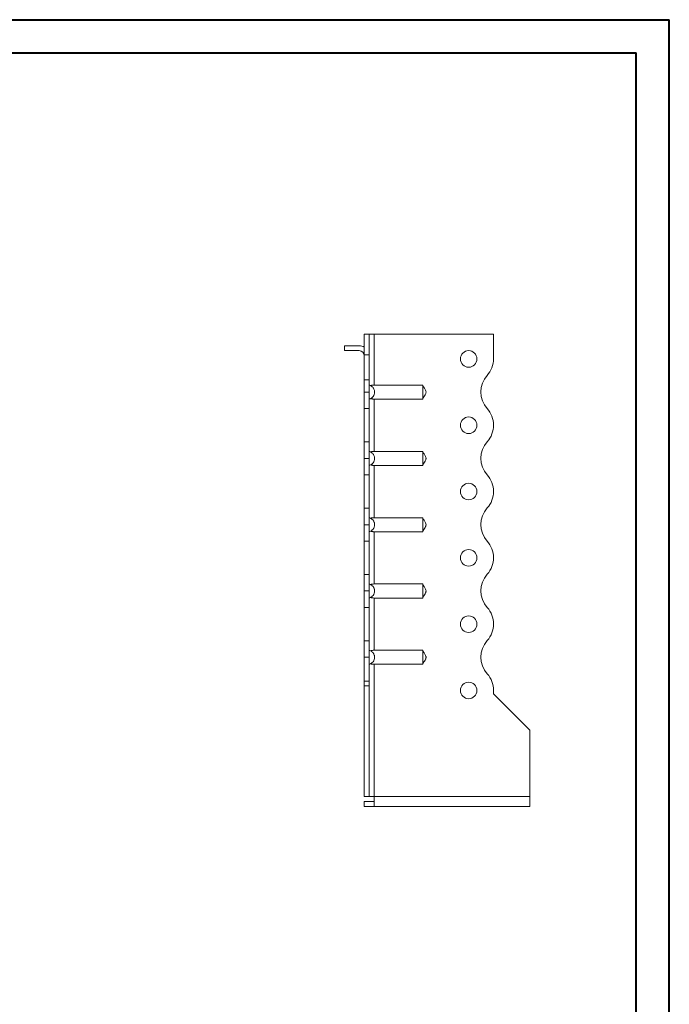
# Model space of a CAD drawing. Header units: millimetres. Extents: x 0 to 210, y 0 to 297.
# Tile 6 of 6: x 112 to 210, y 149 to 297. Entities that reach past the tile are written whole.
import ezdxf

# ---------------------------------------------------------------- set-up
doc = ezdxf.new("R2010")
doc.units = ezdxf.units.MM

msp = doc.modelspace()

# ---------------------------------------------------------------- linework, layer by layer
at = {"color": 7, "linetype": 'Continuous', "lineweight": 40}
for p, q in [((0.08, 297.21), (210.08, 297.21)), ((210.08, 0.21), (210.08, 297.21)), ((210.08, 292.21), (210.08, 297.21)), ((10.08, 292.21), (205.08, 292.21)), ((205.08, 5.21), (205.08, 292.21))]:
    msp.add_line(p, q, dxfattribs=at)
at = {"color": 7, "linetype": 'Continuous', "lineweight": 15}
for p, q in [((164.8, 249.8), (164.05, 249.8)), ((164.05, 249.8), (164.05, 246.66)), ((164.8, 249.8), (164.8, 246.66)), ((165.55, 249.8), (164.8, 249.8)), ((165.55, 242.11), (165.55, 249.8)), ((183.55, 249.8), (165.55, 249.8)), ((183.55, 246.07), (183.55, 249.8)), ((161.05, 248.05), (161.05, 247.3)), ((161.05, 248.05), (163.3, 248.05)), ((163.3, 247.3), (161.05, 247.3)), ((164.05, 246.66), (164.8, 246.66)), ((164.05, 242.92), (164.05, 246.66)), ((164.8, 246.66), (164.8, 242.92)), ((164.05, 241.05), (164.05, 242.92)), ((164.05, 242.92), (164.8, 242.92)), ((164.8, 242.92), (164.8, 241.05)), ((165.55, 242.11), (172.87, 242.11)), ((164.05, 241.05), (164.8, 241.05)), ((164.05, 238.55), (164.05, 241.05)), ((164.8, 241.05), (164.8, 238.55)), ((165.55, 239.99), (172.87, 239.99)), ((165.55, 232.11), (165.55, 239.99)), ((164.8, 238.55), (164.05, 238.55)), ((164.05, 233.55), (164.05, 238.55)), ((164.8, 233.55), (164.8, 238.55)), ((183.55, 236.07), (183.55, 236.07)), ((164.05, 233.55), (164.8, 233.55)), ((164.05, 231.05), (164.05, 233.55)), ((164.8, 233.55), (164.8, 231.05)), ((165.55, 232.11), (172.87, 232.11)), ((164.8, 231.05), (164.05, 231.05)), ((164.05, 228.55), (164.05, 231.05)), ((164.8, 231.05), (164.8, 228.55)), ((165.55, 229.99), (172.87, 229.99)), ((165.55, 222.11), (165.55, 229.99)), ((164.8, 228.55), (164.05, 228.55)), ((164.05, 223.55), (164.05, 228.55)), ((164.8, 223.55), (164.8, 228.55)), ((183.55, 226.07), (183.55, 226.07)), ((164.05, 223.55), (164.8, 223.55)), ((164.05, 221.05), (164.05, 223.55)), ((164.8, 223.55), (164.8, 221.05)), ((165.55, 222.11), (172.87, 222.11)), ((164.8, 221.05), (164.05, 221.05)), ((164.05, 218.55), (164.05, 221.05)), ((164.8, 221.05), (164.8, 218.55)), ((165.55, 219.99), (172.87, 219.99)), ((165.55, 212.11), (165.55, 219.99)), ((164.8, 218.55), (164.05, 218.55)), ((164.05, 213.55), (164.05, 218.55)), ((164.8, 213.55), (164.8, 218.55)), ((183.55, 216.07), (183.55, 216.07)), ((164.05, 213.55), (164.8, 213.55)), ((164.05, 211.05), (164.05, 213.55)), ((164.8, 213.55), (164.8, 211.05)), ((164.8, 211.05), (164.05, 211.05)), ((164.05, 208.55), (164.05, 211.05)), ((164.8, 211.05), (164.8, 208.55)), ((165.55, 212.11), (172.87, 212.11)), ((165.55, 209.99), (172.87, 209.99)), ((165.55, 202.11), (165.55, 209.99)), ((164.8, 208.55), (164.05, 208.55)), ((164.05, 203.55), (164.05, 208.55)), ((164.8, 203.55), (164.8, 208.55)), ((183.55, 206.07), (183.55, 206.07)), ((164.05, 203.55), (164.8, 203.55)), ((164.05, 201.05), (164.05, 203.55)), ((164.8, 203.55), (164.8, 201.05)), ((165.55, 202.11), (172.87, 202.11)), ((164.8, 201.05), (164.05, 201.05)), ((164.05, 201.05), (164.05, 197.46)), ((164.8, 201.05), (164.8, 197.46)), ((165.55, 199.99), (172.87, 199.99)), ((165.55, 180.05), (165.55, 199.99)), ((164.05, 197.46), (164.8, 197.46)), ((164.05, 196.76), (164.05, 197.46)), ((164.8, 196.76), (164.05, 196.76)), ((164.05, 180.05), (164.05, 196.76)), ((164.8, 197.46), (164.8, 196.76)), ((164.8, 180.05), (164.8, 196.76)), ((183.55, 195.55), (183.55, 196.07)), ((189.05, 190.05), (183.55, 195.55)), ((189.05, 180.05), (189.05, 190.05)), ((164.8, 180.05), (164.05, 180.05)), ((164.8, 180.05), (165.55, 180.05)), ((189.05, 180.05), (165.55, 180.05)), ((165.55, 180.05), (165.55, 178.55)), ((189.05, 180.05), (189.05, 178.55)), ((164.05, 179.3), (164.05, 178.55)), ((165.55, 179.3), (164.05, 179.3)), ((165.55, 178.55), (164.05, 178.55)), ((189.05, 178.55), (165.55, 178.55))]:
    msp.add_line(p, q, dxfattribs=at)
for centre in [(179.8, 246.05), (179.8, 236.05), (179.8, 226.05), (179.8, 216.05), (179.8, 206.05), (179.8, 196.05)]:
    msp.add_circle(centre, 1.25, dxfattribs=at)
for centre, radius, start, end in [((163.3, 246.55), 1.5, 60, 90), ((163.3, 246.55), 0.75, 0, 90), ((179.8, 246.07), 3.75, 318.1877, 0), ((185.39, 241.07), 3.75, 138.1877, 221.8123), ((179.8, 236.07), 3.75, 0, 41.8123), ((179.81, 236.07), 3.75, 318.1804, 0), ((185.39, 231.07), 3.75, 138.1804, 221.8123), ((179.8, 226.07), 3.75, 0, 41.8123), ((179.81, 226.07), 3.75, 318.1804, 0), ((185.39, 221.07), 3.75, 138.1804, 221.8123), ((179.8, 216.07), 3.75, 0, 41.8123), ((179.81, 216.07), 3.75, 318.1804, 0), ((185.39, 211.07), 3.75, 138.1804, 221.8196), ((179.81, 206.07), 3.75, 0, 41.8196), ((179.81, 206.07), 3.75, 318.1804, 0), ((185.39, 201.07), 3.75, 138.1804, 221.8196), ((179.81, 196.07), 3.75, 0, 41.8196)]:
    msp.add_arc(centre, radius, start, end, dxfattribs=at)
for points, knots in [([(164.8, 242.11), (164.86, 242.09), (164.92, 242.07), (165.02, 242.02), (165.08, 241.99), (165.17, 241.92), (165.22, 241.89), (165.3, 241.8), (165.34, 241.76), (165.42, 241.66), (165.45, 241.61), (165.5, 241.51), (165.53, 241.45), (165.56, 241.34), (165.58, 241.28), (165.6, 241.17), (165.6, 241.11), (165.6, 240.93), (165.58, 240.81), (165.51, 240.59), (165.45, 240.48), (165.31, 240.29), (165.22, 240.21), (165.08, 240.11), (165.02, 240.08), (164.92, 240.03), (164.86, 240.01), (164.8, 239.99)], [0, 0, 0, 0, 0.0625, 0.0625, 0.125, 0.125, 0.1875, 0.1875, 0.25, 0.25, 0.3125, 0.3125, 0.375, 0.375, 0.4375, 0.4375, 0.5, 0.5, 0.625, 0.625, 0.75, 0.75, 0.875, 0.875, 0.9375, 0.9375, 1, 1, 1, 1]), ([(165.02, 242.02), (165.06, 242.04), (165.09, 242.05), (165.17, 242.07), (165.22, 242.08), (165.35, 242.1), (165.45, 242.11), (165.55, 242.11)], [0, 0, 0, 0, 0.25, 0.25, 0.5, 0.5, 1, 1, 1, 1]), ([(172.87, 239.99), (172.87, 240.01), (172.87, 240.03), (172.87, 240.08), (172.87, 240.11), (172.87, 240.17), (172.87, 240.21), (172.87, 240.29), (172.87, 240.34), (172.87, 240.43), (172.87, 240.48), (172.87, 240.59), (172.87, 240.64), (172.87, 240.76), (172.87, 240.81), (172.87, 240.93), (172.87, 240.99), (172.87, 241.11), (172.87, 241.17), (172.87, 241.28), (172.87, 241.34), (172.87, 241.51), (172.87, 241.62), (172.87, 241.81), (172.87, 241.89), (172.87, 241.99), (172.87, 242.02), (172.87, 242.07), (172.87, 242.09), (172.87, 242.11)], [0, 0, 0, 0, 0.0625, 0.0625, 0.125, 0.125, 0.1875, 0.1875, 0.25, 0.25, 0.3125, 0.3125, 0.375, 0.375, 0.4375, 0.4375, 0.5, 0.5, 0.5625, 0.5625, 0.625, 0.625, 0.75, 0.75, 0.875, 0.875, 0.9375, 0.9375, 1, 1, 1, 1]), ([(172.87, 240.05), (172.89, 240.09), (172.91, 240.14), (173, 240.28), (173.14, 240.48), (173.28, 240.7), (173.35, 240.89), (173.37, 241.03), (173.35, 241.25), (173.23, 241.48), (173.08, 241.71), (172.95, 241.87), (172.9, 241.98), (172.87, 242.05)], [0, 0, 0, 0, 0.088139, 0.117704, 0.24517, 0.377665, 0.439117, 0.496208, 0.551739, 0.710391, 0.810032, 0.893587, 1, 1, 1, 1]), ([(165.55, 239.99), (165.5, 239.99), (165.45, 239.99), (165.36, 240), (165.31, 240), (165.22, 240.02), (165.17, 240.02), (165.09, 240.05), (165.06, 240.06), (165.02, 240.08)], [0, 0, 0, 0, 0.25, 0.25, 0.5, 0.5, 0.75, 0.75, 1, 1, 1, 1]), ([(164.8, 232.11), (164.86, 232.09), (164.92, 232.07), (165.02, 232.02), (165.08, 231.99), (165.17, 231.92), (165.22, 231.89), (165.3, 231.8), (165.34, 231.76), (165.42, 231.66), (165.45, 231.61), (165.5, 231.51), (165.53, 231.45), (165.56, 231.34), (165.58, 231.28), (165.6, 231.17), (165.6, 231.11), (165.6, 230.93), (165.58, 230.81), (165.51, 230.59), (165.45, 230.48), (165.31, 230.29), (165.22, 230.21), (165.08, 230.11), (165.02, 230.08), (164.92, 230.03), (164.86, 230.01), (164.8, 229.99)], [0, 0, 0, 0, 0.0625, 0.0625, 0.125, 0.125, 0.1875, 0.1875, 0.25, 0.25, 0.3125, 0.3125, 0.375, 0.375, 0.4375, 0.4375, 0.5, 0.5, 0.625, 0.625, 0.75, 0.75, 0.875, 0.875, 0.9375, 0.9375, 1, 1, 1, 1]), ([(165.02, 232.02), (165.06, 232.04), (165.09, 232.05), (165.17, 232.07), (165.22, 232.08), (165.35, 232.1), (165.45, 232.11), (165.55, 232.11)], [0, 0, 0, 0, 0.25, 0.25, 0.5, 0.5, 1, 1, 1, 1]), ([(172.87, 229.99), (172.87, 230.01), (172.87, 230.03), (172.87, 230.08), (172.87, 230.11), (172.87, 230.17), (172.87, 230.21), (172.87, 230.29), (172.87, 230.34), (172.87, 230.43), (172.87, 230.48), (172.87, 230.59), (172.87, 230.64), (172.87, 230.76), (172.87, 230.81), (172.87, 230.93), (172.87, 230.99), (172.87, 231.11), (172.87, 231.17), (172.87, 231.28), (172.87, 231.34), (172.87, 231.51), (172.87, 231.62), (172.87, 231.81), (172.87, 231.89), (172.87, 231.99), (172.87, 232.02), (172.87, 232.07), (172.87, 232.09), (172.87, 232.11)], [0, 0, 0, 0, 0.0625, 0.0625, 0.125, 0.125, 0.1875, 0.1875, 0.25, 0.25, 0.3125, 0.3125, 0.375, 0.375, 0.4375, 0.4375, 0.5, 0.5, 0.5625, 0.5625, 0.625, 0.625, 0.75, 0.75, 0.875, 0.875, 0.9375, 0.9375, 1, 1, 1, 1]), ([(172.87, 230.05), (172.89, 230.09), (172.91, 230.14), (173, 230.28), (173.14, 230.48), (173.28, 230.7), (173.35, 230.89), (173.37, 231.03), (173.35, 231.25), (173.23, 231.48), (173.08, 231.71), (172.95, 231.87), (172.9, 231.98), (172.87, 232.05)], [0, 0, 0, 0, 0.088139, 0.117704, 0.24517, 0.377665, 0.439117, 0.496208, 0.551739, 0.710391, 0.810032, 0.893587, 1, 1, 1, 1]), ([(165.55, 229.99), (165.5, 229.99), (165.45, 229.99), (165.36, 230), (165.31, 230), (165.22, 230.02), (165.17, 230.02), (165.09, 230.05), (165.06, 230.06), (165.02, 230.08)], [0, 0, 0, 0, 0.25, 0.25, 0.5, 0.5, 0.75, 0.75, 1, 1, 1, 1]), ([(164.8, 222.11), (164.86, 222.09), (164.92, 222.07), (165.02, 222.02), (165.08, 221.99), (165.17, 221.92), (165.22, 221.89), (165.3, 221.8), (165.34, 221.76), (165.42, 221.66), (165.45, 221.61), (165.5, 221.51), (165.53, 221.45), (165.56, 221.34), (165.58, 221.28), (165.6, 221.17), (165.6, 221.11), (165.6, 220.93), (165.58, 220.81), (165.51, 220.59), (165.45, 220.48), (165.31, 220.29), (165.22, 220.21), (165.08, 220.11), (165.02, 220.08), (164.92, 220.03), (164.86, 220.01), (164.8, 219.99)], [0, 0, 0, 0, 0.0625, 0.0625, 0.125, 0.125, 0.1875, 0.1875, 0.25, 0.25, 0.3125, 0.3125, 0.375, 0.375, 0.4375, 0.4375, 0.5, 0.5, 0.625, 0.625, 0.75, 0.75, 0.875, 0.875, 0.9375, 0.9375, 1, 1, 1, 1]), ([(165.02, 222.02), (165.06, 222.04), (165.09, 222.05), (165.17, 222.07), (165.22, 222.08), (165.35, 222.1), (165.45, 222.11), (165.55, 222.11)], [0, 0, 0, 0, 0.25, 0.25, 0.5, 0.5, 1, 1, 1, 1]), ([(172.87, 219.99), (172.87, 220.01), (172.87, 220.03), (172.87, 220.08), (172.87, 220.11), (172.87, 220.17), (172.87, 220.21), (172.87, 220.29), (172.87, 220.34), (172.87, 220.43), (172.87, 220.48), (172.87, 220.59), (172.87, 220.64), (172.87, 220.76), (172.87, 220.81), (172.87, 220.93), (172.87, 220.99), (172.87, 221.11), (172.87, 221.17), (172.87, 221.28), (172.87, 221.34), (172.87, 221.51), (172.87, 221.62), (172.87, 221.81), (172.87, 221.89), (172.87, 221.99), (172.87, 222.02), (172.87, 222.07), (172.87, 222.09), (172.87, 222.11)], [0, 0, 0, 0, 0.0625, 0.0625, 0.125, 0.125, 0.1875, 0.1875, 0.25, 0.25, 0.3125, 0.3125, 0.375, 0.375, 0.4375, 0.4375, 0.5, 0.5, 0.5625, 0.5625, 0.625, 0.625, 0.75, 0.75, 0.875, 0.875, 0.9375, 0.9375, 1, 1, 1, 1]), ([(172.87, 220.05), (172.89, 220.09), (172.91, 220.14), (173, 220.28), (173.14, 220.48), (173.28, 220.7), (173.35, 220.89), (173.37, 221.03), (173.35, 221.25), (173.23, 221.48), (173.08, 221.71), (172.95, 221.87), (172.9, 221.98), (172.87, 222.05)], [0, 0, 0, 0, 0.088139, 0.117704, 0.24517, 0.377665, 0.439117, 0.496208, 0.551739, 0.710391, 0.810032, 0.893587, 1, 1, 1, 1]), ([(165.55, 219.99), (165.5, 219.99), (165.45, 219.99), (165.36, 220), (165.31, 220), (165.22, 220.02), (165.17, 220.02), (165.09, 220.05), (165.06, 220.06), (165.02, 220.08)], [0, 0, 0, 0, 0.25, 0.25, 0.5, 0.5, 0.75, 0.75, 1, 1, 1, 1]), ([(164.8, 212.11), (164.86, 212.09), (164.92, 212.07), (165.02, 212.02), (165.08, 211.99), (165.17, 211.92), (165.22, 211.89), (165.3, 211.8), (165.34, 211.76), (165.42, 211.66), (165.45, 211.61), (165.5, 211.51), (165.53, 211.45), (165.56, 211.34), (165.58, 211.28), (165.6, 211.17), (165.6, 211.11), (165.6, 210.93), (165.58, 210.81), (165.51, 210.59), (165.45, 210.48), (165.31, 210.29), (165.22, 210.21), (165.08, 210.11), (165.02, 210.08), (164.92, 210.03), (164.86, 210.01), (164.8, 209.99)], [0, 0, 0, 0, 0.0625, 0.0625, 0.125, 0.125, 0.1875, 0.1875, 0.25, 0.25, 0.3125, 0.3125, 0.375, 0.375, 0.4375, 0.4375, 0.5, 0.5, 0.625, 0.625, 0.75, 0.75, 0.875, 0.875, 0.9375, 0.9375, 1, 1, 1, 1]), ([(165.02, 212.02), (165.06, 212.04), (165.09, 212.05), (165.17, 212.07), (165.22, 212.08), (165.35, 212.1), (165.45, 212.11), (165.55, 212.11)], [0, 0, 0, 0, 0.25, 0.25, 0.5, 0.5, 1, 1, 1, 1]), ([(172.87, 209.99), (172.87, 210.01), (172.87, 210.03), (172.87, 210.08), (172.87, 210.11), (172.87, 210.17), (172.87, 210.21), (172.87, 210.29), (172.87, 210.34), (172.87, 210.43), (172.87, 210.48), (172.87, 210.59), (172.87, 210.64), (172.87, 210.76), (172.87, 210.81), (172.87, 210.93), (172.87, 210.99), (172.87, 211.11), (172.87, 211.17), (172.87, 211.28), (172.87, 211.34), (172.87, 211.51), (172.87, 211.62), (172.87, 211.81), (172.87, 211.89), (172.87, 211.99), (172.87, 212.02), (172.87, 212.07), (172.87, 212.09), (172.87, 212.11)], [0, 0, 0, 0, 0.0625, 0.0625, 0.125, 0.125, 0.1875, 0.1875, 0.25, 0.25, 0.3125, 0.3125, 0.375, 0.375, 0.4375, 0.4375, 0.5, 0.5, 0.5625, 0.5625, 0.625, 0.625, 0.75, 0.75, 0.875, 0.875, 0.9375, 0.9375, 1, 1, 1, 1]), ([(172.87, 210.05), (172.89, 210.09), (172.91, 210.14), (173, 210.28), (173.14, 210.48), (173.28, 210.7), (173.35, 210.89), (173.37, 211.03), (173.35, 211.25), (173.23, 211.48), (173.08, 211.71), (172.95, 211.87), (172.9, 211.98), (172.87, 212.05)], [0, 0, 0, 0, 0.088139, 0.117704, 0.24517, 0.377665, 0.439117, 0.496208, 0.551739, 0.710391, 0.810032, 0.893587, 1, 1, 1, 1]), ([(165.55, 209.99), (165.5, 209.99), (165.45, 209.99), (165.36, 210), (165.31, 210), (165.22, 210.02), (165.17, 210.02), (165.09, 210.05), (165.06, 210.06), (165.02, 210.08)], [0, 0, 0, 0, 0.25, 0.25, 0.5, 0.5, 0.75, 0.75, 1, 1, 1, 1]), ([(164.8, 202.11), (164.86, 202.09), (164.92, 202.07), (165.02, 202.02), (165.08, 201.99), (165.17, 201.92), (165.22, 201.89), (165.3, 201.8), (165.34, 201.76), (165.42, 201.66), (165.45, 201.61), (165.5, 201.51), (165.53, 201.45), (165.56, 201.34), (165.58, 201.28), (165.6, 201.17), (165.6, 201.11), (165.6, 200.93), (165.58, 200.81), (165.51, 200.59), (165.45, 200.48), (165.31, 200.29), (165.22, 200.21), (165.08, 200.11), (165.02, 200.08), (164.92, 200.03), (164.86, 200.01), (164.8, 199.99)], [0, 0, 0, 0, 0.0625, 0.0625, 0.125, 0.125, 0.1875, 0.1875, 0.25, 0.25, 0.3125, 0.3125, 0.375, 0.375, 0.4375, 0.4375, 0.5, 0.5, 0.625, 0.625, 0.75, 0.75, 0.875, 0.875, 0.9375, 0.9375, 1, 1, 1, 1]), ([(165.02, 202.02), (165.06, 202.04), (165.09, 202.05), (165.17, 202.07), (165.22, 202.08), (165.35, 202.1), (165.45, 202.11), (165.55, 202.11)], [0, 0, 0, 0, 0.25, 0.25, 0.5, 0.5, 1, 1, 1, 1]), ([(172.87, 199.99), (172.87, 200.01), (172.87, 200.03), (172.87, 200.08), (172.87, 200.11), (172.87, 200.17), (172.87, 200.21), (172.87, 200.29), (172.87, 200.34), (172.87, 200.43), (172.87, 200.48), (172.87, 200.59), (172.87, 200.64), (172.87, 200.76), (172.87, 200.81), (172.87, 200.93), (172.87, 200.99), (172.87, 201.11), (172.87, 201.17), (172.87, 201.28), (172.87, 201.34), (172.87, 201.51), (172.87, 201.62), (172.87, 201.81), (172.87, 201.89), (172.87, 201.99), (172.87, 202.02), (172.87, 202.07), (172.87, 202.09), (172.87, 202.11)], [0, 0, 0, 0, 0.0625, 0.0625, 0.125, 0.125, 0.1875, 0.1875, 0.25, 0.25, 0.3125, 0.3125, 0.375, 0.375, 0.4375, 0.4375, 0.5, 0.5, 0.5625, 0.5625, 0.625, 0.625, 0.75, 0.75, 0.875, 0.875, 0.9375, 0.9375, 1, 1, 1, 1]), ([(172.87, 200.05), (172.89, 200.09), (172.91, 200.14), (173, 200.28), (173.14, 200.48), (173.28, 200.7), (173.35, 200.89), (173.37, 201.03), (173.35, 201.25), (173.23, 201.48), (173.08, 201.71), (172.95, 201.87), (172.9, 201.98), (172.87, 202.05)], [0, 0, 0, 0, 0.088139, 0.117704, 0.24517, 0.377665, 0.439117, 0.496208, 0.551739, 0.710391, 0.810032, 0.893587, 1, 1, 1, 1]), ([(165.55, 199.99), (165.5, 199.99), (165.45, 199.99), (165.36, 200), (165.31, 200), (165.22, 200.02), (165.17, 200.02), (165.09, 200.05), (165.06, 200.06), (165.02, 200.08)], [0, 0, 0, 0, 0.25, 0.25, 0.5, 0.5, 0.75, 0.75, 1, 1, 1, 1])]:
    msp.add_open_spline(points, degree=3, knots=knots, dxfattribs=at)

doc.saveas('drawing.dxf')
